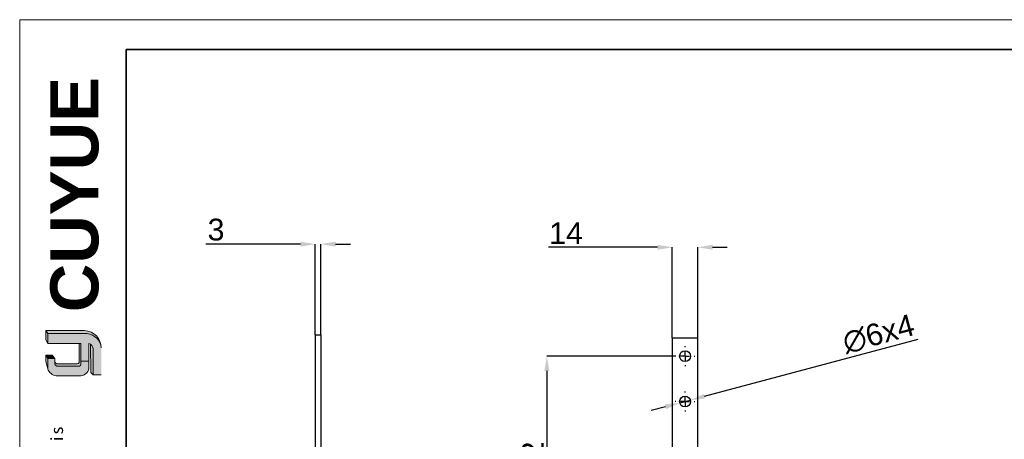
# Model space of a CAD drawing. Header units: millimetres. Extents: x 3821 to 4798, y 2217 to 2907.
# Tile 1 of 2: x 3821 to 4364, y 2676 to 2907. Entities that reach past the tile are written whole.
import ezdxf

# ---------------------------------------------------------------- set-up
doc = ezdxf.new("R2010")
doc.units = ezdxf.units.MM
doc.linetypes.add('CENTERX2', pattern=[20.319999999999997, 12.7, -2.54, 2.54, -2.54])
for name, color, linetype, lineweight in [('0007', 7, 'Continuous', 5), ('实线层', 7, 'Continuous', 25), ('尺寸线层', 3, 'Continuous', 18), ('粗实线层', 7, 'Continuous', 35), ('细实线层', 3, 'Continuous', 18)]:
    doc.layers.add(name, color=color, linetype=linetype, lineweight=lineweight)
for name, color, linetype in [('1轮廓实线层', 7, 'Continuous'), ('2细线层', 3, 'Continuous'), ('3中心线层', 1, 'CENTERX2')]:
    doc.layers.add(name, color=color, linetype=linetype)
doc.styles.add('ARIAL', font='arial.ttf')
doc.styles.add('SLDTEXTSTYLE1', font='txt')
doc.styles.get("Standard").update_dxf_attribs({"font": 'arial.ttf'})
doc.dimstyles.new('SLDDIMSTYLE0', dxfattribs={"dimtxt": 7, "dimasz": 8.16, "dimexe": 0, "dimexo": 0.0625, "dimgap": 1.75, "dimtad": 2, "dimdec": 0, "dimrnd": 1e-09, "dimzin": 4, "dimdsep": 46, "dimtxsty": 'SLDTEXTSTYLE1', "dimsah": 1, "dimcen": 0.09, "dimadec": 0, "dimazin": 1, "dimtfac": 1, "dimtofl": 0, "dimtmove": 0, "dimatfit": 3, "dimfxl": 1, "dimfrac": 2, "dimtolj": 1, "dimtzin": 12, "dimarcsym": 0})
doc.dimstyles.new('SLDDIMSTYLE1', dxfattribs={"dimtxt": 7, "dimasz": 8.16, "dimexe": 0, "dimexo": 0.0625, "dimgap": 1.75, "dimtad": 2, "dimdec": 0, "dimrnd": 1e-09, "dimzin": 4, "dimdsep": 46, "dimtxsty": 'SLDTEXTSTYLE1', "dimsah": 1, "dimcen": 0.09, "dimadec": 0, "dimazin": 1, "dimtfac": 1, "dimtmove": 0, "dimatfit": 0, "dimfxl": 1, "dimfrac": 2, "dimtolj": 1, "dimtzin": 12, "dimarcsym": 0})
doc.dimstyles.new('SLDDIMSTYLE2', dxfattribs={"dimtxt": 7, "dimasz": 8.16, "dimexe": 0, "dimexo": 0.0625, "dimgap": 1.75, "dimtad": 2, "dimdec": 0, "dimrnd": 1e-09, "dimzin": 12, "dimdsep": 46, "dimtxsty": 'SLDTEXTSTYLE1', "dimsah": 1, "dimcen": 0.09, "dimadec": 0, "dimazin": 3, "dimtfac": 1, "dimtmove": 0, "dimatfit": 0, "dimfxl": 1, "dimfrac": 2, "dimtolj": 1, "dimtzin": 12, "dimarcsym": 0})

# ---------------------------------------------------------------- blocks, each defined once
blk = doc.blocks.new('*D25')
at = {"layer": '2细线层', "color": 0, "lineweight": -2, "ltscale": 5, "transparency": 16777216}
for p, q in [((3976.001111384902, 2783.672426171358), (3923.726833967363, 2783.672426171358)), ((3984.161111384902, 2733.734926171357), (3984.161111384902, 2783.672426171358)), ((3987.161111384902, 2733.734926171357), (3987.161111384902, 2783.672426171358)), ((3995.321111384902, 2783.672426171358), (4003.481111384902, 2783.672426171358))]:
    blk.add_line(p, q, dxfattribs=at)
at = {"layer": '2细线层', "color": 0, "ltscale": 5, "transparency": 16777216}
for points in [[(3976.001111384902, 2785.032426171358), (3976.001111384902, 2782.312426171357), (3984.161111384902, 2783.672426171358)], [(3995.321111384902, 2785.032426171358), (3995.321111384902, 2782.312426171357), (3987.161111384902, 2783.672426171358)]]:
    blk.add_solid(points, dxfattribs=at)
at = {"layer": 'Defpoints', "color": 0, "ltscale": 5, "transparency": 16777216}
for p in [(3987.161111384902, 2783.672426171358), (3984.161111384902, 2733.672426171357), (3987.161111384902, 2733.672426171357)]:
    blk.add_point(p, dxfattribs=at)
at = {"layer": '2细线层', "color": 0, "ltscale": 5, "transparency": 16777216, "insert": (3929.405902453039, 2797.684394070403), "char_height": 7, "attachment_point": 2}
blk.add_mtext('\\A1;{\\H1.71429x;3}', dxfattribs=at)
blk = doc.blocks.new('*D26')
at = {"layer": '2细线层', "color": 0, "lineweight": -2, "ltscale": 5, "transparency": 16777216}
for p, q in [((4182.453553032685, 2721.933746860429), (4111.843609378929, 2721.933746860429)), ((4111.843609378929, 2713.77374686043), (4111.843609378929, 2608.093746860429)), ((4136.025860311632, 2599.933746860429), (4111.843609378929, 2599.933746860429))]:
    blk.add_line(p, q, dxfattribs=at)
at = {"layer": '2细线层', "color": 0, "ltscale": 5, "transparency": 16777216}
for points in [[(4110.483609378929, 2713.77374686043), (4113.203609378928, 2713.77374686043), (4111.843609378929, 2721.933746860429)], [(4110.483609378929, 2608.093746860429), (4113.203609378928, 2608.093746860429), (4111.843609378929, 2599.933746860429)]]:
    blk.add_solid(points, dxfattribs=at)
at = {"layer": 'Defpoints', "color": 0, "ltscale": 5, "transparency": 16777216}
for p in [(4182.516053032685, 2721.933746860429), (4111.843609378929, 2599.933746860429), (4136.088360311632, 2599.933746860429)]:
    blk.add_point(p, dxfattribs=at)
at = {"layer": '2细线层', "color": 0, "ltscale": 5, "transparency": 16777216, "insert": (4098.044466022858, 2660.901259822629), "char_height": 7, "attachment_point": 2, "rotation": 90}
blk.add_mtext('\\A1;{\\H1.71429x;122}', dxfattribs=at)
blk = doc.blocks.new('*D28')
at = {"layer": '2细线层', "color": 0, "lineweight": -2, "ltscale": 5, "transparency": 16777216}
for p, q in [((4172.856053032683, 2781.933746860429), (4112.665088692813, 2781.933746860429)), ((4181.016053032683, 2731.996246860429), (4181.016053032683, 2781.933746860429)), ((4195.016053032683, 2731.996246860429), (4195.016053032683, 2781.933746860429)), ((4203.176053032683, 2781.933746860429), (4211.336053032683, 2781.933746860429))]:
    blk.add_line(p, q, dxfattribs=at)
at = {"layer": '2细线层', "color": 0, "ltscale": 5, "transparency": 16777216}
for points in [[(4172.856053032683, 2783.293746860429), (4172.856053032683, 2780.573746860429), (4181.016053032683, 2781.933746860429)], [(4203.176053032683, 2783.293746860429), (4203.176053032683, 2780.573746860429), (4195.016053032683, 2781.933746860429)]]:
    blk.add_solid(points, dxfattribs=at)
at = {"layer": 'Defpoints', "color": 0, "ltscale": 5, "transparency": 16777216}
for p in [(4181.016053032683, 2781.933746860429), (4181.016053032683, 2731.933746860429), (4195.016053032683, 2731.933746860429)]:
    blk.add_point(p, dxfattribs=at)
at = {"layer": '2细线层', "color": 0, "ltscale": 5, "transparency": 16777216, "insert": (4122.420565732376, 2795.7328902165), "char_height": 7, "attachment_point": 2}
blk.add_mtext('\\A1;{\\H1.71429x;14}', dxfattribs=at)
blk = doc.blocks.new('*D31')
at = {"layer": '2细线层', "color": 0, "lineweight": -2, "ltscale": 5, "transparency": 16777216}
for p, q in [((4198.795784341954, 2699.822170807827), (4316.484321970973, 2731.356759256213)), ((4177.236321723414, 2694.045322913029), (4169.354367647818, 2691.933357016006)), ((4185.11827579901, 2696.157288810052), (4190.913830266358, 2697.710204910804))]:
    blk.add_line(p, q, dxfattribs=at)
at = {"layer": '2细线层', "color": 0, "ltscale": 5, "transparency": 16777216}
for points in [[(4198.443790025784, 2701.135829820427), (4199.147778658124, 2698.508511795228), (4190.913830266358, 2697.710204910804)], [(4176.884327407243, 2695.358981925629), (4177.588316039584, 2692.73166390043), (4185.11827579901, 2696.157288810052)]]:
    blk.add_solid(points, dxfattribs=at)
at = {"layer": 'Defpoints', "color": 0, "ltscale": 5, "transparency": 16777216}
for p in [(4185.11827579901, 2696.157288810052), (4190.913830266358, 2697.710204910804)]:
    blk.add_point(p, dxfattribs=at)
at = {"layer": '2细线层', "color": 0, "ltscale": 5, "transparency": 16777216, "insert": (4273.731772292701, 2735.09391100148), "char_height": 7, "attachment_point": 1, "rotation": 15.000018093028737}
blk.add_mtext('\\A1;{\\H1.71429x;∅6x4}', dxfattribs=at)
blk = doc.blocks.new('SW_CENTERMARKSYMBOL_3')
at = {"layer": '3中心线层', "color": 0, "ltscale": 25}
for p, q in [((0, 5.000000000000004), (0, 5.500000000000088)), ((-5.000000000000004, 0), (-5.500000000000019, 0)), ((0, 0), (-2.500000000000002, 0)), ((0, 0), (0, 2.500000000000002)), ((0, 0), (0, -2.500000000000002)), ((0, 0), (2.500000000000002, 0)), ((5.000000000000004, 0), (5.499999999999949, 0)), ((0, -5.000000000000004), (0, -5.499999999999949))]:
    blk.add_line(p, q, dxfattribs=at)
blk = doc.blocks.new('SW_CENTERMARKSYMBOL_4')
at = {"layer": '3中心线层', "color": 0, "ltscale": 25}
for p, q in [((0, 5.000000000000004), (0, 5.500000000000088)), ((-5.000000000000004, 0), (-5.500000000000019, 0)), ((0, 0), (-2.500000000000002, 0)), ((0, 0), (0, 2.500000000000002)), ((0, 0), (0, -2.500000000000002)), ((0, 0), (2.500000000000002, 0)), ((5.000000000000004, 0), (5.500000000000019, 0)), ((0, -5.000000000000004), (0, -5.499999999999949))]:
    blk.add_line(p, q, dxfattribs=at)

msp = doc.modelspace()

# ---------------------------------------------------------------- hatches: boundary and pattern name
at = {"layer": '实线层'}
h = msp.add_hatch(color=251, dxfattribs=at)
edge = h.paths.add_edge_path(flags=0)
edge.add_line((3835.486838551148, 2736.027524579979), (3836.635765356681, 2734.403302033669))
edge.add_line((3836.635765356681, 2734.403302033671), (3856.889862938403, 2734.403302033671))
edge.add_arc((3857.247403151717, 2725.236426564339), 9.17384547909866, 18.258457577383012, 92.23360366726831, ccw=False)
edge.add_arc((3856.642399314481, 2726.590619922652), 9.440148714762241, 9.265836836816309, 88.49787900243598)
edge.add_line((3856.8898629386, 2736.027524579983), (3835.486838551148, 2736.027524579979))
h = msp.add_hatch(color=254, dxfattribs=at)
h.paths.add_polyline_path([(3835.486838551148, 2719.020282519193), (3836.635765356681, 2714.894363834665), (3836.635765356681, 2720.567254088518), (3835.486838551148, 2722.518295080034)], flags=0)
h.paths.add_polyline_path([(3836.635765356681, 2728.876668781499), (3836.635765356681, 2734.403302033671), (3835.486838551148, 2736.027524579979), (3835.486838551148, 2730.913895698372)], flags=0)
h = msp.add_hatch(color=251, dxfattribs=at)
edge = h.paths.add_edge_path(flags=0)
edge.add_line((3852.819879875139, 2717.674634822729), (3842.254826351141, 2717.674634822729))
edge.add_arc((3842.251056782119, 2719.480000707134), 1.805369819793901, 193.8962338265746, 270.1196323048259, ccw=False)
edge.add_line((3840.498526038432, 2719.046415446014), (3840.498526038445, 2717.744459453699))
edge.add_arc((3842.251056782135, 2718.178044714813), 1.80536981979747, 193.8962338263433, 270.1196323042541)
edge.add_line((3842.254826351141, 2716.372678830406), (3853.605353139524, 2716.372678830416))
edge.add_arc((3853.658664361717, 2717.677186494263), 1.30559654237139, 267.659799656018, 364.9883187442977)
edge.add_line((3854.959315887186, 2717.790711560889), (3854.959315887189, 2728.876668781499))
edge.add_line((3854.959315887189, 2728.876668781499), (3853.860253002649, 2728.876668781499))
edge.add_line((3853.860253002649, 2728.876668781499), (3853.860253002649, 2718.507875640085))
edge.add_arc((3852.85217707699, 2718.700427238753), 1.026300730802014, 268.1966309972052, 349.18624476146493, ccw=False)
h = msp.add_hatch(color=251, dxfattribs=at)
edge = h.paths.add_edge_path(flags=0)
edge.add_line((3860.372003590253, 2712.865215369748), (3861.650894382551, 2711.70315231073))
edge.add_line((3861.650894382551, 2711.70315231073), (3861.650894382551, 2726.120177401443))
edge.add_arc((3858.22488416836, 2725.591977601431), 3.466488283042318, 8.764480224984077, 53.88699480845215)
edge.add_line((3860.267962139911, 2728.392401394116), (3860.372003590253, 2712.865215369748))
msp.add_hatch(color=251, dxfattribs=at).paths.add_polyline_path([(3840.498526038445, 2720.567254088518), (3839.016073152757, 2722.518295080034), (3835.486838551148, 2722.518295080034), (3836.635765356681, 2720.567254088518)], flags=0)
h = msp.add_hatch(color=30, dxfattribs=at)
edge = h.paths.add_edge_path(flags=0)
edge.add_arc((3842.251056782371, 2718.178044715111), 1.805369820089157, 193.8962338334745, 270.11963231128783, ccw=False)
edge.add_line((3840.498526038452, 2717.744459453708), (3840.498526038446, 2720.567254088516))
edge.add_line((3840.498526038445, 2720.567254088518), (3836.635765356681, 2720.567254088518))
edge.add_line((3836.635765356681, 2720.567254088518), (3836.635765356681, 2714.894363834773))
edge.add_arc((3841.963449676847, 2716.671878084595), 5.616384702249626, 198.4506221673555, 263.4013944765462)
edge.add_line((3841.318054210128, 2711.092698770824), (3854.959315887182, 2711.092698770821))
edge.add_arc((3854.511605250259, 2715.898475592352), 4.826586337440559, 275.3223660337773, 362.7233690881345)
edge.add_line((3859.332740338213, 2716.127805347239), (3859.332740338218, 2719.152184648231))
edge.add_line((3859.332740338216, 2719.152184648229), (3854.959315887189, 2719.152184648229))
edge.add_line((3854.959315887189, 2719.152184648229), (3854.959315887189, 2717.790711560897))
edge.add_arc((3853.65866436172, 2717.677186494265), 1.305596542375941, -92.34020034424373, 4.988318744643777, ccw=False)
edge.add_line((3853.605353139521, 2716.372678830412), (3842.254826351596, 2716.372678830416))
at = {"layer": '尺寸线层'}
h = msp.add_hatch(color=179, dxfattribs=at)
edge = h.paths.add_edge_path(flags=0)
edge.add_line((3856.889862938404, 2734.403302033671), (3836.635765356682, 2734.403302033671))
edge.add_line((3836.635765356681, 2734.403302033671), (3836.635765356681, 2728.876668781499))
edge.add_line((3836.635765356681, 2728.876668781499), (3854.959315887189, 2728.876668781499))
edge.add_line((3854.959315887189, 2728.876668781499), (3854.959315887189, 2719.152184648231))
edge.add_line((3854.959315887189, 2719.152184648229), (3859.332740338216, 2719.152184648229))
edge.add_line((3859.332740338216, 2719.152184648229), (3859.332740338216, 2728.876668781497))
edge.add_arc((3858.224883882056, 2725.591977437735), 3.46648859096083, 8.764482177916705, 71.36184450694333, ccw=False)
edge.add_line((3861.650894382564, 2726.120177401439), (3861.650894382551, 2711.70315231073))
edge.add_line((3861.650894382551, 2711.70315231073), (3866.081188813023, 2711.70315231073))
edge.add_line((3866.081188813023, 2711.70315231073), (3866.081188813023, 2726.430429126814))
edge.add_arc((3856.642401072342, 2726.590619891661), 9.440146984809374, 359.0276957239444, 369.2658387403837)
edge.add_arc((3857.247403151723, 2725.236426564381), 9.173845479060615, 18.25845757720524, 92.23360366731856)

# ---------------------------------------------------------------- linework, layer by layer
at = {"layer": '0007'}
for p, q in [((3835.486838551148, 2736.02752457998), (3856.889862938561, 2736.02752457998)), ((3835.486838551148, 2730.913895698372), (3835.486838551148, 2736.02752457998)), ((3836.635765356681, 2734.403302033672), (3835.486838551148, 2736.02752457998)), ((3836.635765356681, 2728.8766687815), (3835.486838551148, 2730.913895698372)), ((3836.635765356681, 2734.403302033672), (3856.889862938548, 2734.403302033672)), ((3836.635765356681, 2728.8766687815), (3836.635765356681, 2734.403302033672)), ((3854.959315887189, 2728.8766687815), (3836.635765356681, 2728.8766687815)), ((3853.860253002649, 2718.507875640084), (3853.860253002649, 2728.8766687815)), ((3854.959315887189, 2717.790711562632), (3854.959315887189, 2728.8766687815)), ((3859.332740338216, 2716.127805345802), (3859.332740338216, 2728.8766687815)), ((3860.372003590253, 2712.865215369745), (3860.267962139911, 2728.392401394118)), ((3861.650894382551, 2711.703152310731), (3861.650894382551, 2726.120177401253)), ((3835.486838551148, 2719.020282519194), (3835.486838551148, 2722.518295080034)), ((3839.016073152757, 2722.518295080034), (3835.486838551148, 2722.518295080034)), ((3836.635765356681, 2720.567254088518), (3835.486838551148, 2722.518295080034)), ((3836.635765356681, 2714.894363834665), (3836.635765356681, 2720.567254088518)), ((3840.498526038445, 2720.567254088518), (3836.635765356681, 2720.567254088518)), ((3840.498526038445, 2720.567254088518), (3839.016073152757, 2722.518295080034)), ((3840.498526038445, 2717.744459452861), (3840.498526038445, 2720.567254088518)), ((3836.635765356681, 2714.894363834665), (3835.486838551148, 2719.020282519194)), ((3852.819879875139, 2717.67463482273), (3842.254826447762, 2717.67463482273)), ((3853.605353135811, 2716.372678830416), (3842.254826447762, 2716.372678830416)), ((3854.959315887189, 2719.15218464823), (3859.332740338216, 2719.15218464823)), ((3854.959315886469, 2711.092698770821), (3841.318054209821, 2711.092698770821)), ((3861.650894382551, 2711.703152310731), (3860.372003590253, 2712.865215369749)), ((3866.081188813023, 2711.703152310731), (3861.650894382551, 2711.703152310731))]:
    msp.add_line(p, q, dxfattribs=at)
for centre, radius, start, end in [((3856.642399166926, 2726.590619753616), 9.440148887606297, 359.0276967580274, 88.49787813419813), ((3857.247404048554, 2725.236427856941), 9.173844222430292, 18.24249939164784, 92.23360957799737), ((3858.224883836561, 2725.591977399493), 3.466488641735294, 8.764482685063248, 71.36184399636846), ((3841.963450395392, 2716.671878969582), 5.616385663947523, 198.4506284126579, 263.4013882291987), ((3842.251056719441, 2719.480000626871), 1.805369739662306, 193.8962318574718, 270.1196373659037), ((3842.251056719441, 2718.178044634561), 1.805369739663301, 193.8962318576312, 270.1196373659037), ((3852.852177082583, 2718.700427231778), 1.02630072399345, 268.1966306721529, 349.186245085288), ((3853.65866429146, 2717.677186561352), 1.305596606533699, 267.6598026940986, 4.988315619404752), ((3854.511605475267, 2715.898475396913), 4.826586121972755, 275.322363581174, 2.72337151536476)]:
    msp.add_arc(centre, radius, start, end, dxfattribs=at)
at = {"layer": '1轮廓实线层', "linetype": 'Continuous', "lineweight": 25, "ltscale": 5}
for p, q in [((3984.161111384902, 2733.672426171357), (3984.161111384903, 2644.972426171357)), ((3984.161111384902, 2733.672426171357), (3987.161111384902, 2733.672426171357)), ((3987.161111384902, 2733.672426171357), (3987.161111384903, 2644.972426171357)), ((4181.016053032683, 2731.933746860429), (4181.016053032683, 2640.733746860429)), ((4195.016053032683, 2731.933746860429), (4181.016053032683, 2731.933746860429)), ((4195.016053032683, 2640.733746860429), (4195.016053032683, 2731.933746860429))]:
    msp.add_line(p, q, dxfattribs=at)
at = {"layer": '1轮廓实线层', "linetype": 'Continuous', "lineweight": 25, "ltscale": 25}
for centre, radius in [((4188.016053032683, 2721.933746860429), 2.999999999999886), ((4188.016053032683, 2696.933746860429), 3)]:
    msp.add_circle(centre, radius, dxfattribs=at)
at = {"layer": '粗实线层'}
msp.add_lwpolyline([(3879.794599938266, 2890.924822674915), (4781.712596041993, 2890.924822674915), (4781.712596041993, 2228.764690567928), (3879.794599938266, 2228.764690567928)], close=True, dxfattribs=at)
at = {"layer": '细实线层'}
msp.add_lwpolyline([(3821.155082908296, 2907.372725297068), (4798.16049866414, 2907.372725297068), (4798.16049866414, 2216.56081516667), (3821.155082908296, 2216.56081516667)], close=True, dxfattribs=at)

# ---------------------------------------------------------------- block references
at = {"layer": '3中心线层', "ltscale": 5}
for name, p in [('SW_CENTERMARKSYMBOL_3', (4188.016053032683, 2721.933746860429)), ('SW_CENTERMARKSYMBOL_4', (4188.016053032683, 2696.933746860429))]:
    msp.add_blockref(name, p, dxfattribs=at)

# ---------------------------------------------------------------- texts
at = {"layer": '粗实线层', "color": 49, "insert": (3838.055646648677, 2746.14807129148), "char_height": 26.496, "width": 111.9734392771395, "attachment_point": 1, "rotation": 90, "style": 'ARIAL'}
msp.add_mtext('{\\farial|b1|i0|c0|p34;CUYUE}', dxfattribs=at)
at = {"layer": '粗实线层', "color": 3, "insert": (3827.122825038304, 2299.299148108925), "char_height": 6.719283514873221, "width": 394.7581003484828, "attachment_point": 1, "rotation": 90}
msp.add_mtext('{\\fSimHei|b0|i0|c134|p49;We reserve all rights in this document and in the information contained therein,reproduction,use or disclosure to third parties without express authority is strictly forbidden. copyright 2023CUYUE}', dxfattribs=at)

# ---------------------------------------------------------------- dimensions: what is measured, and where the dimension line sits
at = {"layer": '2细线层', "ltscale": 5}
for base, p1, p2, picture, middle in [((3987.161111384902, 2783.672426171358), (3984.161111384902, 2733.672426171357), (3987.161111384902, 2733.672426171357), '*D25', (3929.405902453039, 2783.672426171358)), ((4181.016053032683, 2781.933746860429), (4195.016053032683, 2731.933746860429), (4181.016053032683, 2731.933746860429), '*D28', (4122.420565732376, 2781.933746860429))]:
    dim = msp.add_linear_dim(base=base, p1=p1, p2=p2, text='{\\H1.71429x;<>}', dimstyle='SLDDIMSTYLE0', override={"dimtxsty": 'Standard'}, dxfattribs=at)
    dim.commit()
    dim.dimension.update_dxf_attribs({"geometry": picture, "text_midpoint": middle, "dimtype": 160})
dim = msp.add_diameter_dim_2p(p1=(4185.11827579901, 2696.157288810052), p2=(4190.913830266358, 2697.710204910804), text='{\\H1.71429x;<>x4}', dimstyle='SLDDIMSTYLE2', override={"dimtxsty": 'Standard'}, dxfattribs=at)
dim.commit()
dim.dimension.update_dxf_attribs({"geometry": '*D31', "text_midpoint": (4296.161948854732, 2725.911388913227), "dimtype": 163})
dim = msp.add_linear_dim(base=(4111.843609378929, 2599.933746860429), p1=(4182.516053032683, 2721.933746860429), p2=(4136.08836031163, 2599.933746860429), angle=90, text='{\\H1.71429x;<>}', dimstyle='SLDDIMSTYLE1', override={"dimtxsty": 'Standard'}, dxfattribs=at)
dim.commit()
dim.dimension.update_dxf_attribs({"geometry": '*D26', "text_midpoint": (4111.843609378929, 2660.901259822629), "dimtype": 160})

doc.saveas('drawing.dxf')
